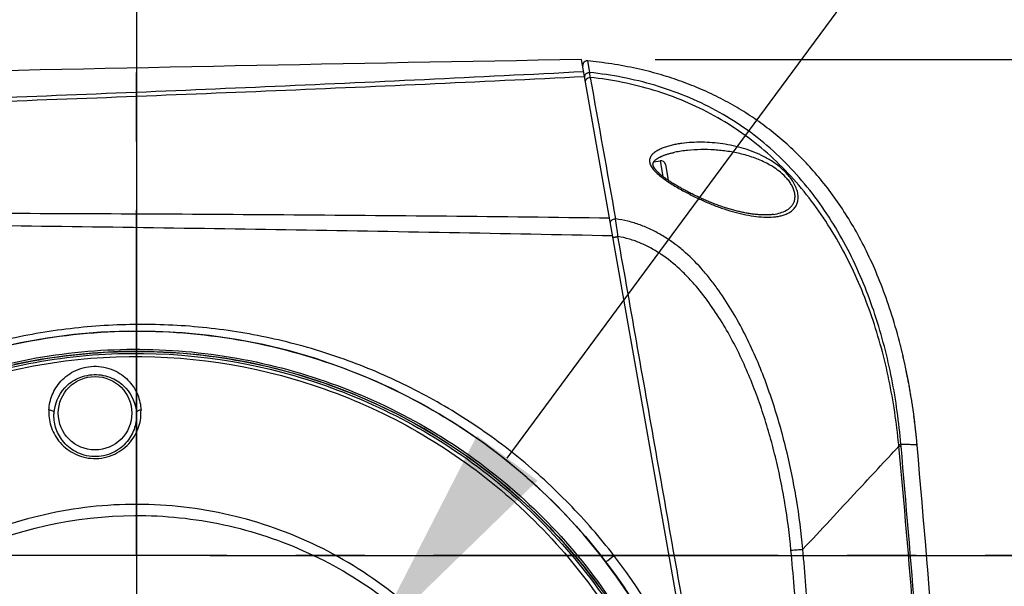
# Model space of a CAD drawing. Header units: millimetres. Extents: x 5828 to 6704, y 123 to 421.
# Tile 129 of 256: x 6408.82 to 6414.18, y 275.2 to 278.29. Entities that reach past the tile are written whole.
import ezdxf
from ezdxf import colors
from ezdxf.entities.mleader import LeaderData, LeaderLine
from ezdxf.math import Vec2, Vec3

# ---------------------------------------------------------------- set-up
doc = ezdxf.new("R2010")
doc.units = ezdxf.units.MM
doc.linetypes.add('CENTER', pattern=[0.6, 0.375, -0.075, 0.075, -0.075])
for name, color, linetype in [('中心线', 7, 'Continuous'), ('外形图', 7, 'Continuous'), ('多重引线', 7, 'Continuous'), ('尺寸标注', 7, 'Continuous')]:
    doc.layers.add(name, color=color, linetype=linetype)
doc.styles.add('微软雅黑', font='msyh.ttc', dxfattribs={"height": 1.5})
doc.dimstyles.new('尺寸标注_1_20比例', dxfattribs={"dimtxt": 1.5, "dimasz": 1.25, "dimexe": 0.5, "dimexo": 0.4, "dimgap": 0.5, "dimtad": 1, "dimdec": 1, "dimlfac": 20, "dimdsep": 46, "dimtxsty": '微软雅黑', "dimcen": 0.09, "dimadec": 0, "dimazin": 0, "dimtp": 0.01, "dimtm": 0.01, "dimtfac": 1, "dimtdec": 1, "dimtofl": 0, "dimtmove": 0, "dimatfit": 3, "dimfxl": 1, "dimtolj": 1, "dimarcsym": 0})

# ---------------------------------------------------------------- blocks, each defined once
blk = doc.blocks.new('*D1082')
at = {"layer": 'Defpoints', "color": 0}
for p in [(6409.4545, 284.8229), (6409.4545, 280.4069), (6378.7066, 275.3693)]:
    blk.add_point(p, dxfattribs=at)
at = {"layer": '尺寸标注', "color": 0, "lineweight": -2}
for p, q in [((6378.7066, 275.7693), (6378.7066, 285.3229)), ((6409.4545, 280.8069), (6409.4545, 285.3229)), ((6379.9566, 284.8229), (6408.2045, 284.8229))]:
    blk.add_line(p, q, dxfattribs=at)
at = {"layer": '尺寸标注', "color": 0}
for points in [[(6379.9566, 285.0312), (6379.9566, 284.6146), (6378.7066, 284.8229)], [(6408.2045, 284.6146), (6408.2045, 285.0312), (6409.4545, 284.8229)]]:
    blk.add_solid(points, dxfattribs=at)
at = {"layer": '尺寸标注', "color": 0, "insert": (6394.0805, 286.0945), "char_height": 1.5, "attachment_point": 5, "style": '微软雅黑'}
blk.add_mtext('\\A1;\\A1;{\\fAlibaba PuHuiTi 3.0 55 Regular|b0|i0|c134|p18;615}', dxfattribs=at)
blk = doc.blocks.new('*D1086')
at = {"layer": 'Defpoints', "color": 0}
for p in [(6374.8045, 277.1443), (6410.7045, 221.4555), (6410.7045, 217.572)]:
    blk.add_point(p, dxfattribs=at)
at = {"layer": '尺寸标注', "color": 0, "lineweight": -2}
for p, q in [((6374.8045, 276.7443), (6374.8045, 217.072)), ((6410.7045, 221.0555), (6410.7045, 217.072)), ((6376.0545, 217.572), (6409.4545, 217.572))]:
    blk.add_line(p, q, dxfattribs=at)
at = {"layer": '尺寸标注', "color": 0}
for points in [[(6376.0545, 217.7803), (6376.0545, 217.3636), (6374.8045, 217.572)], [(6409.4545, 217.3636), (6409.4545, 217.7803), (6410.7045, 217.572)]]:
    blk.add_solid(points, dxfattribs=at)
at = {"layer": '尺寸标注', "color": 0, "insert": (6392.7545, 218.8436), "char_height": 1.5, "attachment_point": 5, "style": '微软雅黑'}
blk.add_mtext('\\A1;\\A1;{\\fAlibaba PuHuiTi 3.0 55 Regular|b0|i0|c134|p18;718}', dxfattribs=at)
blk = doc.blocks.new('*D1091')
at = {"layer": 'Defpoints', "color": 0}
for p in [(6409.4545, 275.3693), (6409.4545, 273.3693), (6430.1419, 273.3693)]:
    blk.add_point(p, dxfattribs=at)
at = {"layer": '尺寸标注', "color": 0, "lineweight": -2}
for p, q in [((6430.1419, 276.6193), (6430.1419, 281.5473)), ((6409.8545, 275.3693), (6430.6419, 275.3693)), ((6409.8545, 273.3693), (6430.6419, 273.3693)), ((6430.1419, 272.1193), (6430.1419, 270.8693))]:
    blk.add_line(p, q, dxfattribs=at)
at = {"layer": '尺寸标注', "color": 0}
for points in [[(6429.9335, 276.6193), (6430.3502, 276.6193), (6430.1419, 275.3693)], [(6430.3502, 272.1193), (6429.9335, 272.1193), (6430.1419, 273.3693)]]:
    blk.add_solid(points, dxfattribs=at)
at = {"layer": '尺寸标注', "color": 0, "insert": (6428.8703, 279.8996), "char_height": 1.5, "attachment_point": 5, "rotation": 90, "style": '微软雅黑'}
blk.add_mtext('\\A1;\\A1;{\\fAlibaba PuHuiTi 3.0 55 Regular|b0|i0|c134|p18;40}', dxfattribs=at)
blk = doc.blocks.new('*D1092')
at = {"layer": 'Defpoints', "color": 0}
for p in [(6411.8764, 278.0693), (6435.1929, 278.0693), (6418.6045, 225.3693)]:
    blk.add_point(p, dxfattribs=at)
at = {"layer": '尺寸标注', "color": 0, "lineweight": -2}
for p, q in [((6412.2764, 278.0693), (6435.6929, 278.0693)), ((6435.1929, 226.6193), (6435.1929, 276.8193)), ((6419.0045, 225.3693), (6435.6929, 225.3693))]:
    blk.add_line(p, q, dxfattribs=at)
at = {"layer": '尺寸标注', "color": 0}
for points in [[(6435.4013, 276.8193), (6434.9846, 276.8193), (6435.1929, 278.0693)], [(6434.9846, 226.6193), (6435.4013, 226.6193), (6435.1929, 225.3693)]]:
    blk.add_solid(points, dxfattribs=at)
at = {"layer": '尺寸标注', "color": 0, "insert": (6433.9213, 251.7193), "char_height": 1.5, "attachment_point": 5, "rotation": 90, "style": '微软雅黑'}
blk.add_mtext('\\A1;\\A1;{\\fAlibaba PuHuiTi 3.0 55 Regular|b0|i0|c134|p18;1054}', dxfattribs=at)
blk = doc.blocks.new('*D1159')
at = {"layer": 'Defpoints', "color": 0}
for p in [(6409.4545, 280.4069), (6408.1795, 274.8693), (6409.4545, 268.6795)]:
    blk.add_point(p, dxfattribs=at)
at = {"layer": '尺寸标注', "color": 0, "lineweight": -2}
for p, q in [((6409.4545, 280.0069), (6409.4545, 268.1795)), ((6408.1795, 274.4693), (6408.1795, 268.1795)), ((6406.9295, 268.6795), (6400.3525, 268.6795)), ((6410.7045, 268.6795), (6411.9545, 268.6795))]:
    blk.add_line(p, q, dxfattribs=at)
at = {"layer": '尺寸标注', "color": 0}
for points in [[(6406.9295, 268.4712), (6406.9295, 268.8878), (6408.1795, 268.6795)], [(6410.7045, 268.8878), (6410.7045, 268.4712), (6409.4545, 268.6795)]]:
    blk.add_solid(points, dxfattribs=at)
at = {"layer": '尺寸标注', "color": 0, "insert": (6402.7069, 269.9552), "char_height": 1.5, "attachment_point": 5, "style": '微软雅黑'}
blk.add_mtext('\\A1;25.5', dxfattribs=at)
blk = doc.blocks.new('*D1160')
at = {"layer": 'Defpoints', "color": 0}
for p in [(6408.1795, 274.8693), (6409.8545, 273.3693), (6418.1306, 273.3693)]:
    blk.add_point(p, dxfattribs=at)
at = {"layer": '尺寸标注', "color": 0, "lineweight": -2}
for p, q in [((6418.1306, 276.1193), (6418.1306, 277.3693)), ((6408.5795, 274.8693), (6418.6306, 274.8693)), ((6410.2545, 273.3693), (6418.6306, 273.3693)), ((6418.1306, 272.1193), (6418.1306, 267.767))]:
    blk.add_line(p, q, dxfattribs=at)
at = {"layer": '尺寸标注', "color": 0}
for points in [[(6417.9223, 276.1193), (6418.339, 276.1193), (6418.1306, 274.8693)], [(6418.339, 272.1193), (6417.9223, 272.1193), (6418.1306, 273.3693)]]:
    blk.add_solid(points, dxfattribs=at)
at = {"layer": '尺寸标注', "color": 0, "insert": (6416.8555, 269.3182), "char_height": 1.5, "attachment_point": 5, "rotation": 90, "style": '微软雅黑'}
blk.add_mtext('\\A1;30', dxfattribs=at)
blk = doc.blocks.new('*D1161')
at = {"layer": 'Defpoints', "color": 0}
for p in [(6410.7295, 274.8943), (6409.8545, 273.3693), (6422.5685, 273.3693)]:
    blk.add_point(p, dxfattribs=at)
at = {"layer": '尺寸标注', "color": 0, "lineweight": -2}
for p, q in [((6422.5685, 276.1443), (6422.5685, 277.3943)), ((6411.1295, 274.8943), (6423.0685, 274.8943)), ((6410.2545, 273.3693), (6423.0685, 273.3693)), ((6422.5685, 272.1193), (6422.5685, 265.5694))]:
    blk.add_line(p, q, dxfattribs=at)
at = {"layer": '尺寸标注', "color": 0}
for points in [[(6422.3602, 276.1443), (6422.7769, 276.1443), (6422.5685, 274.8943)], [(6422.7769, 272.1193), (6422.3602, 272.1193), (6422.5685, 273.3693)]]:
    blk.add_solid(points, dxfattribs=at)
at = {"layer": '尺寸标注', "color": 0, "insert": (6421.2929, 267.9123), "char_height": 1.5, "attachment_point": 5, "rotation": 90, "style": '微软雅黑'}
blk.add_mtext('\\A1;30.5', dxfattribs=at)

msp = doc.modelspace()

# ---------------------------------------------------------------- linework, layer by layer
at = {"layer": '中心线', "linetype": 'CENTER', "ltscale": 5}
for p, q in [((6409.4545, 239.3737), (6409.4545, 280.4069)), ((6415.9466, 275.3693), (6373.1881, 275.3693))]:
    msp.add_line(p, q, dxfattribs=at)
at = {"layer": '外形图', "linetype": 'ByBlock'}
for p, q in [((6412.5555, 274.2176), (6411.8764, 278.0693)), ((6411.9211, 277.9986), (6411.9099, 278.0618)), ((6412.269, 277.5119), (6412.3036, 277.518)), ((6412.3036, 277.518), (6412.3185, 277.4332)), ((6412.3325, 277.4978), (6412.3476, 277.4121)), ((6413.617, 276.4915), (6413.611, 276.5159)), ((6413.6222, 276.4701), (6413.615, 276.4999)), ((6413.6272, 276.4486), (6413.62, 276.4792)), ((6413.6321, 276.427), (6413.6249, 276.4584)), ((6413.6369, 276.4053), (6413.6297, 276.4376)), ((6413.6415, 276.3834), (6413.6344, 276.4166)), ((6413.646, 276.3614), (6413.639, 276.3955)), ((6413.6504, 276.3392), (6413.6434, 276.3743)), ((6413.6547, 276.3168), (6413.6477, 276.353)), ((6413.656, 276.3097), (6413.6519, 276.3314)), ((6413.66, 276.2878), (6413.6547, 276.3168)), ((6413.6639, 276.2656), (6413.6589, 276.2942)), ((6413.6677, 276.243), (6413.6629, 276.2713)), ((6413.6714, 276.2202), (6413.6669, 276.2481)), ((6413.6751, 276.1969), (6413.6707, 276.2246)), ((6413.6786, 276.1733), (6413.6745, 276.2007)), ((6413.6819, 276.1495), (6413.6781, 276.1766)), ((6413.6852, 276.1255), (6413.6816, 276.1521)), ((6413.6848, 276.1287), (6413.6851, 276.1262)), ((6413.7022, 275.9706), (6413.7001, 275.9931)), ((6413.6029, 275.9647), (6413.6019, 275.9742)), ((6413.6149, 275.9655), (6413.6141, 275.9745)), ((6412.0528, 275.3693), (6412.3524, 275.3693))]:
    msp.add_line(p, q, dxfattribs=at)
for points in [[(6411.9099, 278.0618), (6411.9095, 278.0619), (6411.9089, 278.0619), (6411.9083, 278.0619), (6411.9077, 278.062), (6411.9071, 278.062), (6411.9065, 278.0619), (6411.9059, 278.0619), (6411.9053, 278.0619), (6411.9047, 278.0618), (6411.9041, 278.0617), (6411.9035, 278.0616), (6411.9029, 278.0615), (6411.9023, 278.0614), (6411.9017, 278.0613), (6411.9012, 278.0612), (6411.9006, 278.061), (6411.9, 278.0608), (6411.8994, 278.0606), (6411.8989, 278.0604), (6411.8983, 278.0602), (6411.8977, 278.06), (6411.8972, 278.0598), (6411.8966, 278.0595), (6411.8961, 278.0592), (6411.8956, 278.059), (6411.8951, 278.0587), (6411.8945, 278.0584), (6411.894, 278.058), (6411.8935, 278.0577), (6411.893, 278.0574), (6411.8925, 278.057), (6411.8921, 278.0567), (6411.8916, 278.0563), (6411.8911, 278.0559), (6411.8907, 278.0555), (6411.8902, 278.0551), (6411.8898, 278.0547), (6411.8894, 278.0542), (6411.889, 278.0538), (6411.8886, 278.0534), (6411.8882, 278.0529), (6411.8878, 278.0524), (6411.8874, 278.0519), (6411.8871, 278.0515), (6411.8867, 278.051), (6411.8864, 278.0505), (6411.8861, 278.05), (6411.8858, 278.0494), (6411.8855, 278.0489), (6411.8852, 278.0484), (6411.885, 278.0478), (6411.8847, 278.0473), (6411.8845, 278.0468), (6411.8842, 278.0462), (6411.884, 278.0456), (6411.8838, 278.0451), (6411.8836, 278.0445), (6411.8834, 278.0439), (6411.8833, 278.0433), (6411.8831, 278.0428), (6411.883, 278.0422), (6411.8829, 278.0416), (6411.8828, 278.041), (6411.8827, 278.0404), (6411.8826, 278.0398), (6411.8826, 278.0392), (6411.8825, 278.0386), (6411.8825, 278.038), (6411.8825, 278.0374), (6411.8825, 278.0368), (6411.8825, 278.0362), (6411.8825, 278.0356), (6411.8825, 278.035), (6411.8826, 278.0344), (6411.8827, 278.0338), (6411.8827, 278.0332), (6411.8828, 278.0326)], [(6413.1276, 277.4745), (6413.1176, 277.4855), (6413.1077, 277.4964), (6413.0976, 277.5071), (6413.0875, 277.5178), (6413.0774, 277.5283), (6413.0672, 277.5387), (6413.0569, 277.549), (6413.0466, 277.5592), (6413.0362, 277.5693), (6413.0258, 277.5792), (6413.0153, 277.589), (6413.0048, 277.5988), (6412.9942, 277.6084), (6412.9835, 277.6179), (6412.9728, 277.6273), (6412.9621, 277.6366), (6412.9513, 277.6457), (6412.9404, 277.6548), (6412.9295, 277.6638), (6412.9185, 277.6726), (6412.9075, 277.6813), (6412.8964, 277.69), (6412.8853, 277.6985), (6412.8741, 277.707), (6412.8629, 277.7153), (6412.8516, 277.7235), (6412.8402, 277.7317), (6412.8288, 277.7397), (6412.8173, 277.7477), (6412.8057, 277.7556), (6412.794, 277.7633), (6412.7823, 277.771), (6412.7705, 277.7786), (6412.7586, 277.7861), (6412.7466, 277.7936), (6412.7346, 277.8009), (6412.7224, 277.8082), (6412.7102, 277.8153), (6412.6979, 277.8225), (6412.6854, 277.8295), (6412.6729, 277.8364), (6412.6603, 277.8433), (6412.6475, 277.85), (6412.6347, 277.8567), (6412.6219, 277.8633), (6412.6089, 277.8698), (6412.5958, 277.8762), (6412.5827, 277.8825), (6412.5696, 277.8887), (6412.5563, 277.8947), (6412.5431, 277.9007), (6412.5297, 277.9066), (6412.5164, 277.9123), (6412.503, 277.9179), (6412.4896, 277.9235), (6412.4761, 277.9289), (6412.4626, 277.9341), (6412.4491, 277.9393), (6412.4356, 277.9444), (6412.422, 277.9494), (6412.4084, 277.9542), (6412.3947, 277.959), (6412.381, 277.9636), (6412.3672, 277.9682), (6412.3533, 277.9727), (6412.3393, 277.977), (6412.3252, 277.9813), (6412.3111, 277.9855), (6412.2968, 277.9897), (6412.2823, 277.9937), (6412.2677, 277.9977), (6412.2529, 278.0016), (6412.238, 278.0054), (6412.2228, 278.0092), (6412.2074, 278.0129), (6412.1918, 278.0165), (6412.1759, 278.02), (6412.1597, 278.0235), (6412.1433, 278.0269), (6412.1266, 278.0302), (6412.1097, 278.0334), (6412.0926, 278.0366), (6412.0754, 278.0396), (6412.058, 278.0425), (6412.0407, 278.0452), (6412.0234, 278.0479), (6412.0062, 278.0503), (6411.9893, 278.0526), (6411.9726, 278.0548), (6411.9563, 278.0568), (6411.9403, 278.0586), (6411.9248, 278.0603), (6411.91, 278.0618)], [(6412.4027, 277.3777), (6412.398, 277.3804), (6412.3934, 277.3832), (6412.3888, 277.3859), (6412.3843, 277.3886), (6412.3799, 277.3913), (6412.3757, 277.394), (6412.3715, 277.3966), (6412.3674, 277.3991), (6412.3634, 277.4017), (6412.3596, 277.4042), (6412.3558, 277.4067), (6412.3521, 277.4091), (6412.3486, 277.4115), (6412.3451, 277.4138), (6412.3418, 277.4162), (6412.3386, 277.4184), (6412.3354, 277.4207), (6412.3324, 277.4228), (6412.3294, 277.425), (6412.3266, 277.4271), (6412.3238, 277.4292), (6412.3212, 277.4312), (6412.3186, 277.4332), (6412.3162, 277.4351), (6412.3138, 277.437), (6412.3115, 277.4389), (6412.3093, 277.4407), (6412.3072, 277.4424), (6412.3051, 277.4442), (6412.3032, 277.4459), (6412.3013, 277.4475), (6412.2995, 277.4491), (6412.2978, 277.4507), (6412.2961, 277.4523), (6412.2945, 277.4538), (6412.293, 277.4552), (6412.2915, 277.4567), (6412.2901, 277.4581), (6412.2887, 277.4595), (6412.2875, 277.4608), (6412.2862, 277.4621), (6412.285, 277.4634), (6412.2839, 277.4646), (6412.2828, 277.4658), (6412.2818, 277.467), (6412.2808, 277.4682), (6412.2799, 277.4693), (6412.279, 277.4704), (6412.2781, 277.4715), (6412.2773, 277.4726), (6412.2765, 277.4736), (6412.2758, 277.4746), (6412.2751, 277.4756), (6412.2744, 277.4765), (6412.2738, 277.4775), (6412.2732, 277.4784), (6412.2726, 277.4793), (6412.272, 277.4801), (6412.2715, 277.481), (6412.271, 277.4819), (6412.2705, 277.4827), (6412.2701, 277.4835), (6412.2697, 277.4843), (6412.2693, 277.485), (6412.2689, 277.4858), (6412.2686, 277.4865), (6412.2682, 277.4872), (6412.2679, 277.4879), (6412.2676, 277.4886), (6412.2673, 277.4893), (6412.2671, 277.49), (6412.2669, 277.4907), (6412.2666, 277.4913), (6412.2664, 277.492), (6412.2662, 277.4926), (6412.266, 277.4932), (6412.2659, 277.4939), (6412.2657, 277.4945), (6412.2656, 277.4951), (6412.2655, 277.4957), (6412.2654, 277.4963), (6412.2653, 277.4969), (6412.2652, 277.4976), (6412.2652, 277.4982), (6412.2651, 277.4989), (6412.2651, 277.4995), (6412.2651, 277.5002), (6412.2651, 277.5009), (6412.2652, 277.5016), (6412.2653, 277.5023), (6412.2654, 277.503), (6412.2655, 277.5038), (6412.2657, 277.5046), (6412.2659, 277.5054), (6412.2662, 277.5062), (6412.2664, 277.5069), (6412.2667, 277.5076), (6412.267, 277.5083), (6412.2673, 277.509), (6412.2677, 277.5097), (6412.2681, 277.5104), (6412.2685, 277.5111), (6412.2689, 277.5118), (6412.2694, 277.5125), (6412.2698, 277.5132), (6412.2704, 277.5139), (6412.2709, 277.5146), (6412.2715, 277.5154), (6412.2721, 277.5161), (6412.2727, 277.5169), (6412.2734, 277.5177), (6412.2742, 277.5185), (6412.2749, 277.5193), (6412.2758, 277.5201), (6412.2766, 277.5209), (6412.2775, 277.5217), (6412.2785, 277.5226), (6412.2795, 277.5235), (6412.2806, 277.5244), (6412.2818, 277.5253), (6412.283, 277.5262), (6412.2842, 277.5272), (6412.2856, 277.5281), (6412.287, 277.5291), (6412.2885, 277.5301), (6412.29, 277.5311), (6412.2916, 277.5321), (6412.2933, 277.5332), (6412.2951, 277.5342), (6412.297, 277.5353), (6412.299, 277.5364), (6412.3011, 277.5375), (6412.3033, 277.5386), (6412.3056, 277.5398), (6412.308, 277.5409), (6412.3105, 277.5421), (6412.3131, 277.5432), (6412.3159, 277.5444), (6412.3188, 277.5456), (6412.3218, 277.5468), (6412.3249, 277.548), (6412.3282, 277.5492), (6412.3316, 277.5505), (6412.3351, 277.5517), (6412.3388, 277.5529), (6412.3427, 277.5541), (6412.3467, 277.5553), (6412.3508, 277.5565), (6412.3551, 277.5578), (6412.3596, 277.5589), (6412.3643, 277.5601), (6412.3691, 277.5613), (6412.374, 277.5624), (6412.3792, 277.5636), (6412.3839, 277.5646)], [(6413.6117, 276.5128), (6413.6063, 276.534), (6413.6008, 276.555), (6413.5951, 276.5759), (6413.5893, 276.5966), (6413.5835, 276.6171), (6413.5775, 276.6374), (6413.5714, 276.6574), (6413.5653, 276.6772), (6413.559, 276.6967), (6413.5527, 276.716), (6413.5463, 276.735), (6413.5399, 276.7538), (6413.5333, 276.7723), (6413.5267, 276.7906), (6413.52, 276.8087), (6413.5133, 276.8266), (6413.5065, 276.8442), (6413.4996, 276.8617), (6413.4926, 276.8789), (6413.4856, 276.896), (6413.4785, 276.9128), (6413.4713, 276.9295), (6413.4641, 276.946), (6413.4567, 276.9623), (6413.4493, 276.9784), (6413.4419, 276.9944), (6413.4343, 277.0102), (6413.4267, 277.0259), (6413.4191, 277.0413), (6413.4113, 277.0567), (6413.4035, 277.0718), (6413.3956, 277.0869), (6413.3876, 277.1017), (6413.3796, 277.1165), (6413.3715, 277.1311), (6413.3633, 277.1455), (6413.3551, 277.1598), (6413.3468, 277.1739), (6413.3384, 277.188), (6413.33, 277.2018), (6413.3214, 277.2156), (6413.3129, 277.2292), (6413.3042, 277.2427), (6413.2955, 277.256), (6413.2867, 277.2692), (6413.2779, 277.2823), (6413.269, 277.2952), (6413.26, 277.308), (6413.2509, 277.3207), (6413.2418, 277.3333), (6413.2326, 277.3457), (6413.2234, 277.3581), (6413.2141, 277.3702), (6413.2047, 277.3823), (6413.1953, 277.3943), (6413.1858, 277.4061), (6413.1763, 277.4178), (6413.1666, 277.4294), (6413.157, 277.4408), (6413.1472, 277.4522), (6413.1374, 277.4634), (6413.1276, 277.4745)], [(6412.9212, 277.2267), (6412.9183, 277.2263), (6412.9149, 277.2258), (6412.9115, 277.2254), (6412.908, 277.225), (6412.9044, 277.2247), (6412.9007, 277.2244), (6412.897, 277.2241), (6412.8931, 277.2239), (6412.8892, 277.2237), (6412.8852, 277.2236), (6412.8811, 277.2235), (6412.877, 277.2234), (6412.8727, 277.2234), (6412.8684, 277.2235), (6412.864, 277.2236), (6412.8596, 277.2237), (6412.855, 277.2239), (6412.8504, 277.2241), (6412.8456, 277.2244), (6412.8408, 277.2247), (6412.8359, 277.2251), (6412.8309, 277.2255), (6412.8259, 277.226), (6412.8208, 277.2265), (6412.8156, 277.2271), (6412.8103, 277.2278), (6412.805, 277.2285), (6412.7996, 277.2292), (6412.7941, 277.23), (6412.7885, 277.2309), (6412.7829, 277.2318), (6412.7772, 277.2328), (6412.7714, 277.2339), (6412.7656, 277.235), (6412.7597, 277.2361), (6412.7538, 277.2374), (6412.7478, 277.2386), (6412.7418, 277.24), (6412.7357, 277.2414), (6412.7296, 277.2428), (6412.7234, 277.2443), (6412.7172, 277.2459), (6412.7109, 277.2475), (6412.7046, 277.2492), (6412.6983, 277.2509), (6412.6919, 277.2527), (6412.6855, 277.2546), (6412.6791, 277.2565), (6412.6727, 277.2584), (6412.6663, 277.2604), (6412.6599, 277.2624), (6412.6534, 277.2645), (6412.6469, 277.2667), (6412.6404, 277.2689), (6412.6339, 277.2711), (6412.6274, 277.2734), (6412.6209, 277.2757), (6412.6145, 277.2781), (6412.608, 277.2805), (6412.6015, 277.2829), (6412.5951, 277.2854), (6412.5886, 277.2879), (6412.5822, 277.2904), (6412.5758, 277.293), (6412.5694, 277.2956), (6412.563, 277.2982), (6412.5567, 277.3009), (6412.5504, 277.3036), (6412.5441, 277.3063), (6412.5378, 277.3091), (6412.5316, 277.3118), (6412.5254, 277.3146), (6412.5193, 277.3174), (6412.5132, 277.3203), (6412.5071, 277.3231), (6412.5011, 277.3259), (6412.4951, 277.3288), (6412.4891, 277.3317), (6412.4833, 277.3346), (6412.4774, 277.3375), (6412.4717, 277.3404), (6412.466, 277.3433), (6412.4603, 277.3462), (6412.4547, 277.3491), (6412.4492, 277.352), (6412.4437, 277.3549), (6412.4383, 277.3578), (6412.433, 277.3607), (6412.4277, 277.3635), (6412.4226, 277.3664), (6412.4175, 277.3692), (6412.4125, 277.3721), (6412.4076, 277.3749), (6412.4027, 277.3777)], [(6412.1518, 275.1302), (6412.0688, 275.2526), (6411.9805, 275.3707), (6411.8872, 275.4841), (6411.7893, 275.5926), (6411.6865, 275.6963), (6411.579, 275.7952), (6411.4669, 275.8892), (6411.3502, 275.9782), (6411.2293, 276.0618), (6411.1043, 276.14), (6410.9756, 276.2125), (6410.8436, 276.2791), (6410.7084, 276.3396), (6410.5706, 276.3938), (6410.4304, 276.4417), (6410.2881, 276.4831), (6410.1442, 276.5178), (6409.9988, 276.546), (6409.8524, 276.5674), (6409.7051, 276.582), (6409.5574, 276.5899), (6409.4096, 276.5909), (6409.262, 276.5852), (6409.1149, 276.5726), (6408.9686, 276.5533), (6408.8233, 276.5273), (6408.6793, 276.4946)], [(6411.9719, 275.2008), (6411.8848, 275.3151), (6411.7927, 275.4248), (6411.6957, 275.5301), (6411.5937, 275.6311), (6411.4869, 275.7274), (6411.3756, 275.8187), (6411.2601, 275.9049), (6411.1407, 275.9857), (6411.0176, 276.0609), (6410.8911, 276.1303), (6410.7614, 276.1939), (6410.6289, 276.2514), (6410.4939, 276.3027), (6410.3566, 276.3477), (6410.2174, 276.3863), (6410.0767, 276.4184), (6409.9346, 276.4439), (6409.7916, 276.4628), (6409.648, 276.4751), (6409.5039, 276.4807), (6409.3599, 276.4796), (6409.2161, 276.4718), (6409.0728, 276.4574), (6408.9304, 276.4363), (6408.7891, 276.4087)], [(6413.7001, 275.9931), (6413.6985, 276.0106), (6413.6962, 276.0323), (6413.6938, 276.0548), (6413.6911, 276.078), (6413.6882, 276.1016), (6413.6852, 276.1255)]]:
    msp.add_lwpolyline(points, dxfattribs=at)
msp.add_circle((6409.2295, 276.1443), 0.2, dxfattribs=at)
for centre, radius, start, end in [((6426.4478, -558.3464), 836.5426, 90.9980647, 91.2563555), ((6538.4173, 300.2207), 128.4352, 189.975779, 190.324647), ((6412.3079, 277.4934), 0.025, 10, 100), ((6407.9987, 276.6043), 4.1067, 7.0211, 8.3663), ((6410.0813, 275.6511), 3.635, 5.3994, 7.511), ((6410.0967, 275.6526), 3.6195, 5.0404, 5.3989), ((6296.9918, 265.6769), 117.1634, 2.596984, 5.04035), ((6407.6195, 281.1221), 7.2627, 307.16879, 307.61898), ((6409.4533, 273.3668), 3.2814, 22.5576, 37.6082)]:
    msp.add_arc(centre, radius, start, end, dxfattribs=at)
for points, knots in [([(6411.893, 277.9752), (6411.6039, 277.9611), (6411.0258, 277.9338), (6410.159, 277.8961), (6409.2929, 277.8614), (6408.4276, 277.8291), (6407.5633, 277.7988), (6406.7001, 277.7697), (6405.8381, 277.7413), (6405.2639, 277.7226), (6404.977, 277.7133)], [0, 0, 0, 0, 0.125462, 0.250829, 0.376079, 0.501194, 0.62616, 0.750962, 0.875584, 1, 1, 1, 1]), ([(6411.8881, 278.0025), (6411.5994, 277.9877), (6411.022, 277.9591), (6410.1561, 277.9197), (6409.2908, 277.8833), (6408.4263, 277.8494), (6407.5626, 277.8172), (6406.7, 277.7861), (6405.8384, 277.7554), (6405.2644, 277.7348), (6404.9776, 277.7245)], [0, 0, 0, 0, 0.125422, 0.250754, 0.375978, 0.501077, 0.626041, 0.750858, 0.875517, 1, 1, 1, 1]), ([(6411.894, 277.9694), (6411.8936, 277.9713), (6411.8934, 277.9752), (6411.8944, 277.9809), (6411.8967, 277.9862), (6411.9001, 277.9909), (6411.9045, 277.9946), (6411.9097, 277.9973), (6411.9153, 277.9987), (6411.9192, 277.9988), (6411.9211, 277.9986)], [0, 0, 0, 0, 0.124839, 0.249708, 0.374629, 0.499615, 0.624664, 0.749762, 0.874884, 1, 1, 1, 1]), ([(6411.898, 277.9468), (6411.8977, 277.9483), (6411.8976, 277.9514), (6411.8987, 277.9559), (6411.9009, 277.9602), (6411.9053, 277.9654), (6411.9131, 277.9702), (6411.9203, 277.9716), (6411.9239, 277.9716)], [0, 0, 0, 0, 0.11131, 0.225221, 0.34369, 0.467644, 0.729136, 1, 1, 1, 1]), ([(6411.9239, 277.9716), (6411.9235, 277.9752), (6411.9228, 277.9814), (6411.922, 277.9886), (6411.9215, 277.9932), (6411.9213, 277.9956), (6411.9211, 277.9973), (6411.9211, 277.9982), (6411.9211, 277.9986)], [0, 0, 0, 0, 0.392656, 0.694323, 0.80889, 0.898353, 0.96218, 1, 1, 1, 1]), ([(6413.6141, 275.9745), (6413.6036, 276.0944), (6413.571, 276.3334), (6413.4957, 276.6256), (6413.4122, 276.8515), (6413.3373, 277.016), (6413.2495, 277.1739), (6413.1482, 277.3235), (6413.033, 277.4626), (6412.9041, 277.589), (6412.7621, 277.7005), (6412.6085, 277.7953), (6412.4454, 277.8725), (6412.2751, 277.9321), (6412.0998, 277.9747), (6411.9808, 277.9924), (6411.9211, 277.9986)], [0, 0, 0, 0, 0.125143, 0.250256, 0.312834, 0.375402, 0.437955, 0.500484, 0.562983, 0.625445, 0.687877, 0.750292, 0.812703, 0.875115, 0.937538, 1, 1, 1, 1]), ([(6413.6019, 275.9742), (6413.5962, 276.0332), (6413.5817, 276.1511), (6413.5403, 276.3848), (6413.4783, 276.6146), (6413.3939, 276.8365), (6413.3187, 276.998), (6413.231, 277.1531), (6413.1304, 277.3), (6413.0164, 277.4369), (6412.8894, 277.5616), (6412.7499, 277.672), (6412.5993, 277.7665), (6412.4393, 277.8439), (6412.2722, 277.9041), (6412.0999, 277.9475), (6411.9828, 277.9654), (6411.9239, 277.9716)], [0, 0, 0, 0, 0.062596, 0.12519, 0.250316, 0.312907, 0.375493, 0.43807, 0.500629, 0.563158, 0.625642, 0.688077, 0.75047, 0.812838, 0.875197, 0.937571, 1, 1, 1, 1]), ([(6412.9721, 277.4698), (6412.9567, 277.484), (6412.9237, 277.5098), (6412.8704, 277.5413), (6412.815, 277.5665), (6412.7586, 277.586), (6412.7016, 277.6007), (6412.6447, 277.611), (6412.588, 277.6173), (6412.5318, 277.6198), (6412.4764, 277.6186), (6412.4311, 277.6143), (6412.3957, 277.6088), (6412.3699, 277.6035), (6412.3449, 277.5969), (6412.3209, 277.5889), (6412.2983, 277.5792), (6412.2779, 277.5675), (6412.2632, 277.5554), (6412.2542, 277.544), (6412.2492, 277.5346), (6412.2463, 277.5244), (6412.246, 277.5134), (6412.2484, 277.5022), (6412.2531, 277.491), (6412.2599, 277.4799), (6412.2713, 277.4653), (6412.2814, 277.4553), (6412.2885, 277.4488)], [0, 0, 0, 0, 0.071387, 0.141662, 0.210615, 0.278335, 0.344964, 0.410621, 0.475374, 0.539226, 0.602106, 0.663843, 0.694193, 0.724112, 0.753507, 0.782244, 0.810135, 0.836916, 0.862286, 0.874441, 0.886328, 0.898179, 0.910355, 0.923232, 0.937025, 0.95174, 0.967251, 1, 1, 1, 1]), ([(6412.959, 277.4555), (6412.9487, 277.4641), (6412.9271, 277.48), (6412.8816, 277.5071), (6412.8219, 277.5337), (6412.748, 277.556), (6412.6737, 277.5705), (6412.5995, 277.5783), (6412.5262, 277.5801), (6412.4658, 277.5767), (6412.4186, 277.5709), (6412.3954, 277.5669), (6412.3839, 277.5646)], [0, 0, 0, 0, 0.066945, 0.13333, 0.263838, 0.391657, 0.517242, 0.640924, 0.762799, 0.882685, 0.941731, 1, 1, 1, 1]), ([(6412.2885, 277.4488), (6412.2966, 277.4415), (6412.3138, 277.4275), (6412.3411, 277.408), (6412.3697, 277.3895), (6412.3892, 277.3778), (6412.399, 277.372)], [0, 0, 0, 0, 0.243337, 0.49288, 0.745682, 1, 1, 1, 1]), ([(6412.399, 277.372), (6412.4184, 277.3607), (6412.4576, 277.3393), (6412.5173, 277.3099), (6412.5773, 277.2836), (6412.6373, 277.2607), (6412.6967, 277.2416), (6412.7552, 277.2266), (6412.8123, 277.2161), (6412.8674, 277.2106), (6412.9116, 277.211), (6412.945, 277.2151), (6412.9683, 277.2202), (6412.99, 277.2276), (6413.0098, 277.2377), (6413.0271, 277.2508), (6413.0412, 277.2674), (6413.0493, 277.284), (6413.0532, 277.2988), (6413.0555, 277.3152), (6413.0546, 277.3327), (6413.051, 277.3506), (6413.0452, 277.3696), (6413.0344, 277.3934), (6413.0111, 277.4301), (6412.9885, 277.4548), (6412.9721, 277.4698)], [0, 0, 0, 0, 0.073155, 0.145718, 0.217138, 0.287009, 0.354998, 0.420789, 0.484028, 0.544286, 0.601055, 0.627992, 0.653893, 0.67877, 0.702724, 0.72603, 0.749221, 0.773142, 0.785721, 0.798866, 0.827139, 0.842387, 0.858324, 0.891952, 0.927278, 1, 1, 1, 1]), ([(6412.9212, 277.2267), (6412.9337, 277.2285), (6412.9578, 277.2336), (6412.986, 277.2451), (6413.0054, 277.2579), (6413.0179, 277.2695), (6413.0279, 277.2833), (6413.035, 277.2995), (6413.0383, 277.3178), (6413.0375, 277.3378), (6413.0324, 277.3588), (6413.0234, 277.38), (6413.0109, 277.4006), (6412.9904, 277.4271), (6412.9721, 277.4447), (6412.959, 277.4555)], [0, 0, 0, 0, 0.116821, 0.226679, 0.279434, 0.331295, 0.383202, 0.436551, 0.493023, 0.554086, 0.620379, 0.691476, 0.766211, 0.843251, 1, 1, 1, 1]), ([(6412.0286, 277.2057), (6411.7331, 277.2096), (6411.1425, 277.2164), (6410.2571, 277.2238), (6409.3729, 277.2289), (6408.4902, 277.2319), (6407.609, 277.2327), (6406.4378, 277.2314), (6405.5604, 277.2284), (6404.9761, 277.2256)], [0, 0, 0, 0, 0.125708, 0.251262, 0.376637, 0.501811, 0.626761, 0.751461, 1, 1, 1, 1]), ([(6412.0457, 277.1091), (6411.7493, 277.1153), (6411.1568, 277.127), (6410.2688, 277.1422), (6409.3821, 277.1556), (6408.497, 277.1674), (6407.6136, 277.1775), (6406.44, 277.1892), (6405.5608, 277.1961), (6404.9755, 277.2)], [0, 0, 0, 0, 0.125785, 0.251406, 0.376833, 0.502035, 0.626982, 0.751645, 1, 1, 1, 1]), ([(6412.0331, 277.1806), (6412.0329, 277.1818), (6412.0329, 277.1846), (6412.0343, 277.1885), (6412.0369, 277.1923), (6412.042, 277.1969), (6412.0504, 277.2008), (6412.0579, 277.2019), (6412.0617, 277.2019)], [0, 0, 0, 0, 0.097277, 0.200516, 0.313645, 0.437869, 0.712403, 1, 1, 1, 1]), ([(6413.0809, 275.4038), (6413.0725, 275.4951), (6413.0547, 275.6316), (6413.0211, 275.8119), (6412.9911, 275.9462), (6412.956, 276.0793), (6412.9156, 276.2108), (6412.8695, 276.3405), (6412.8171, 276.4677), (6412.7578, 276.5919), (6412.6908, 276.7121), (6412.6276, 276.8079), (6412.5721, 276.8809), (6412.5129, 276.9509), (6412.4476, 277.0156), (6412.3757, 277.0725), (6412.3185, 277.1106), (6412.2581, 277.1434), (6412.1949, 277.1702), (6412.1293, 277.1903), (6412.0843, 277.1989), (6412.0617, 277.2019)], [0, 0, 0, 0, 0.125056, 0.187597, 0.250139, 0.312682, 0.375224, 0.437767, 0.500308, 0.562849, 0.625386, 0.687916, 0.719185, 0.75045, 0.812922, 0.844156, 0.875373, 0.906567, 0.937737, 0.968881, 1, 1, 1, 1]), ([(6412.0472, 277.1004), (6412.0473, 277.1006), (6412.0476, 277.1007), (6412.048, 277.1008), (6412.0484, 277.101), (6412.0489, 277.1011), (6412.0497, 277.1013), (6412.0505, 277.1016), (6412.0514, 277.1018), (6412.0525, 277.102), (6412.0539, 277.1024), (6412.0556, 277.1027), (6412.0579, 277.1032), (6412.0608, 277.1038), (6412.0643, 277.1044), (6412.0677, 277.1051), (6412.0712, 277.1057), (6412.0735, 277.1061), (6412.0746, 277.1063)], [0, 0, 0, 0, 0.015318, 0.03094, 0.046569, 0.062199, 0.093459, 0.124719, 0.155979, 0.187239, 0.249759, 0.312279, 0.374799, 0.499839, 0.624879, 0.749919, 0.87496, 1, 1, 1, 1]), ([(6412.9332, 272.2572), (6412.9153, 272.3582), (6412.8792, 272.5602), (6412.8253, 272.8633), (6412.7714, 273.1663), (6412.6997, 273.5705), (6412.6102, 274.0757), (6412.4672, 274.884), (6412.2886, 275.8942), (6412.1459, 276.7023), (6412.0746, 277.1063)], [0, 0, 0, 0, 0.0625, 0.125006, 0.187515, 0.250027, 0.375053, 0.500077, 0.750088, 1, 1, 1, 1]), ([(6413.0158, 275.3987), (6413.0081, 275.4843), (6412.9915, 275.6124), (6412.96, 275.7815), (6412.9317, 275.9073), (6412.8986, 276.0321), (6412.8606, 276.1554), (6412.8172, 276.2769), (6412.7681, 276.3962), (6412.7126, 276.5127), (6412.6502, 276.6257), (6412.5801, 276.734), (6412.5146, 276.8193), (6412.4571, 276.8833), (6412.3961, 276.9437), (6412.3291, 276.9979), (6412.2559, 277.0429), (6412.198, 277.0711), (6412.1375, 277.093), (6412.0957, 277.1028), (6412.0746, 277.1063)], [0, 0, 0, 0, 0.125067, 0.187616, 0.250167, 0.312719, 0.375271, 0.437822, 0.50037, 0.562914, 0.625451, 0.687976, 0.75048, 0.781731, 0.812973, 0.875373, 0.906569, 0.937741, 0.968886, 1, 1, 1, 1]), ([(6412.0528, 275.3693), (6411.9768, 275.4678), (6411.8134, 275.6562), (6411.5378, 275.9087), (6411.235, 276.1276), (6410.9091, 276.3097), (6410.5646, 276.4527), (6410.2062, 276.5551), (6409.8385, 276.6157), (6409.4661, 276.6344), (6409.0937, 276.6113), (6408.7258, 276.5469), (6408.3669, 276.4423), (6408.0215, 276.2988), (6407.694, 276.1181), (6407.3886, 275.9021), (6407.1095, 275.6532), (6406.9435, 275.4669), (6406.8664, 275.3693)], [0, 0, 0, 0, 0.062572, 0.125123, 0.187636, 0.250094, 0.312493, 0.374846, 0.437187, 0.499558, 0.561992, 0.6245, 0.687064, 0.749654, 0.812244, 0.874832, 0.937421, 1, 1, 1, 1]), ([(6406.2491, 273.195), (6406.2258, 273.5924), (6406.3092, 274.2033), (6406.6292, 274.9379), (6407.0817, 275.6004), (6407.8664, 276.2537), (6409.0268, 276.6384), (6410.2471, 276.5717), (6411.1764, 276.1477), (6411.7849, 275.625), (6412.1597, 275.152), (6412.4412, 274.6186), (6412.5582, 274.2332), (6412.5979, 274.0373)], [0, 0, 0, 0, 0.124788, 0.187458, 0.250129, 0.374938, 0.499731, 0.624526, 0.749323, 0.811992, 0.874662, 0.937335, 1, 1, 1, 1]), ([(6407.6046, 264.5744), (6407.5828, 264.9506), (6407.5249, 265.7024), (6407.4017, 266.8264), (6407.2511, 267.9469), (6407.0759, 269.0635), (6406.8828, 270.1766), (6406.7111, 271.1021), (6406.5881, 271.7492), (6406.517, 272.1187), (6406.4639, 272.3959), (6406.4099, 272.6729), (6406.361, 272.9507), (6406.332, 273.2316), (6406.3323, 273.5143), (6406.36, 273.7958), (6406.4286, 274.1661), (6406.5738, 274.6161), (6406.8457, 275.1145), (6407.2044, 275.556), (6407.6363, 275.9273), (6408.1279, 276.2151), (6408.6635, 276.4087), (6409.41, 276.5325), (6410.3659, 276.4284), (6411.2221, 275.9938), (6411.7775, 275.4846), (6412.1165, 275.0322), (6412.371, 274.5285), (6412.4787, 274.1671), (6412.5142, 273.9833)], [0, 0, 0, 0, 0.062594, 0.125191, 0.187776, 0.250346, 0.312895, 0.375414, 0.406669, 0.422294, 0.437916, 0.453541, 0.46916, 0.484757, 0.500373, 0.516026, 0.531671, 0.562858, 0.594091, 0.625439, 0.656822, 0.688184, 0.719529, 0.750865, 0.81326, 0.875568, 0.906716, 0.937796, 0.968921, 1, 1, 1, 1]), ([(6406.3436, 273.2846), (6406.3341, 273.6641), (6406.4556, 274.434), (6407.0403, 275.4404), (6407.9478, 276.1713), (6409.0578, 276.5275), (6410.2218, 276.4584), (6411.2832, 275.9756), (6412.0984, 275.1442), (6412.4068, 274.4277), (6412.4898, 274.0572)], [0, 0, 0, 0, 0.124933, 0.249878, 0.37486, 0.499893, 0.624978, 0.750045, 0.875042, 1, 1, 1, 1]), ([(6407.6216, 264.729), (6407.5745, 265.4702), (6407.4643, 266.5799), (6407.2602, 268.0514), (6407.0849, 269.1519), (6406.8923, 270.2495), (6406.7218, 271.1623), (6406.5991, 271.8006), (6406.5287, 272.1653), (6406.4761, 272.4389), (6406.4215, 272.712), (6406.3563, 273.0776), (6406.3417, 273.5442), (6406.4226, 274.0975), (6406.6016, 274.6276), (6406.8726, 275.1172), (6407.3434, 275.693), (6408.1148, 276.2407), (6409.2098, 276.5287), (6410.3363, 276.4121), (6411.3507, 275.9082), (6412.1221, 275.0805), (6412.4108, 274.3796), (6412.4873, 274.0181)], [0, 0, 0, 0, 0.125258, 0.187895, 0.250533, 0.31317, 0.375808, 0.407127, 0.422786, 0.438446, 0.454105, 0.469763, 0.501041, 0.53232, 0.5636, 0.594879, 0.626159, 0.688468, 0.750774, 0.813081, 0.87539, 0.937694, 1, 1, 1, 1]), ([(6407.6383, 264.73), (6407.5905, 265.4667), (6407.4819, 266.5696), (6407.2806, 268.0326), (6407.1076, 269.1268), (6406.9171, 270.2182), (6406.7477, 271.1259), (6406.6263, 271.7608), (6406.5561, 272.1234), (6406.5039, 272.3954), (6406.4504, 272.6675), (6406.3992, 272.9409), (6406.3727, 273.2187), (6406.3729, 273.5904), (6406.434, 274.0532), (6406.6068, 274.5857), (6406.8719, 275.079), (6407.3368, 275.6608), (6408.1045, 276.2168), (6409.2003, 276.5115), (6410.3292, 276.3958), (6411.3436, 275.8881), (6412.1108, 275.0552), (6412.3949, 274.352), (6412.4688, 273.99)], [0, 0, 0, 0, 0.124758, 0.187153, 0.249557, 0.311961, 0.374378, 0.40559, 0.421207, 0.436792, 0.452395, 0.468074, 0.483765, 0.499476, 0.530831, 0.562197, 0.593569, 0.624945, 0.687487, 0.750031, 0.81257, 0.875079, 0.937551, 1, 1, 1, 1]), ([(6408.9785, 276.1619), (6408.98, 276.1898), (6408.9926, 276.247), (6409.0421, 276.325), (6409.1258, 276.3862), (6409.2354, 276.4083), (6409.3411, 276.3813), (6409.4187, 276.3215), (6409.4659, 276.2459), (6409.4783, 276.1896), (6409.4798, 276.1618)], [0, 0, 0, 0, 0.110583, 0.226784, 0.358618, 0.510282, 0.653819, 0.776884, 0.889468, 1, 1, 1, 1]), ([(6409.0065, 276.1443), (6409.0094, 276.1942), (6409.0438, 276.2748), (6409.1384, 276.3425), (6409.2363, 276.3624), (6409.3306, 276.3381), (6409.4192, 276.2712), (6409.4517, 276.1934), (6409.4545, 276.1443)], [0, 0, 0, 0, 0.224091, 0.35684, 0.510806, 0.655914, 0.779452, 1, 1, 1, 1]), ([(6408.9785, 276.1619), (6408.9771, 276.1332), (6408.9843, 276.0726), (6409.0286, 275.9875), (6409.1098, 275.9188), (6409.2218, 275.8885), (6409.3377, 275.9127), (6409.4129, 275.9715), (6409.4513, 276.0287), (6409.4697, 276.0727), (6409.4796, 276.1174), (6409.4791, 276.1471), (6409.4798, 276.1617)], [0, 0, 0, 0, 0.106792, 0.220873, 0.347874, 0.489833, 0.636007, 0.770237, 0.831831, 0.890155, 0.945919, 1, 1, 1, 1]), ([(6408.9785, 276.1619), (6408.9851, 276.1623), (6408.9974, 276.1603), (6409.0062, 276.1495), (6409.0065, 276.1443)], [0, 0, 0, 0, 0.557671, 1, 1, 1, 1]), ([(6409.4545, 276.1443), (6409.456, 276.1182), (6409.4492, 276.0623), (6409.4068, 275.9833), (6409.3281, 275.9215), (6409.2236, 275.8997), (6409.1227, 275.9272), (6409.0502, 275.989), (6409.0112, 276.065), (6409.005, 276.1188), (6409.0065, 276.1443)], [0, 0, 0, 0, 0.108647, 0.227747, 0.362646, 0.510416, 0.653567, 0.780667, 0.894147, 1, 1, 1, 1]), ([(6409.4798, 276.1618), (6409.4745, 276.1617), (6409.4637, 276.1596), (6409.4548, 276.1499), (6409.4545, 276.1443)], [0, 0, 0, 0, 0.483061, 1, 1, 1, 1]), ([(6413.0809, 275.4038), (6413.1793, 275.5097), (6413.3532, 275.6967), (6413.5272, 275.8837), (6413.6028, 275.9647)], [0, 0, 0, 0, 0.565872, 1, 1, 1, 1]), ([(6413.6019, 275.9742), (6413.6034, 275.9742), (6413.6061, 275.9744), (6413.6096, 275.9745), (6413.6122, 275.9746), (6413.6136, 275.9746), (6413.6141, 275.9745)], [0, 0, 0, 0, 0.37052, 0.661853, 0.872089, 1, 1, 1, 1]), ([(6413.6028, 275.9648), (6413.6055, 275.965), (6413.609, 275.9652), (6413.613, 275.9654), (6413.6144, 275.9655), (6413.6149, 275.9655)], [0, 0, 0, 0, 0.662146, 0.872365, 1, 1, 1, 1]), ([(6413.8728, 272.2189), (6413.8643, 272.3752), (6413.8469, 272.6877), (6413.8185, 273.1563), (6413.7881, 273.6248), (6413.7448, 274.2492), (6413.6853, 275.0294), (6413.6315, 275.6531), (6413.6028, 275.9647)], [0, 0, 0, 0, 0.125, 0.249999, 0.374999, 0.5, 0.75, 1, 1, 1, 1]), ([(6413.7022, 275.9706), (6413.7022, 275.9706), (6413.7021, 275.9707), (6413.7018, 275.9708), (6413.7013, 275.971), (6413.7004, 275.9711), (6413.6988, 275.9713), (6413.6963, 275.9716), (6413.6932, 275.9718), (6413.6894, 275.972), (6413.6849, 275.9723), (6413.6798, 275.9725), (6413.6739, 275.9727), (6413.6648, 275.9731), (6413.6516, 275.9735), (6413.6338, 275.974), (6413.6209, 275.9744), (6413.6141, 275.9745)], [0, 0, 0, 0, 0.00185, 0.005293, 0.010563, 0.017714, 0.037734, 0.065432, 0.100832, 0.143946, 0.194782, 0.253345, 0.319638, 0.393661, 0.564895, 0.767025, 1, 1, 1, 1]), ([(6413.8847, 272.2197), (6413.8759, 272.3759), (6413.8578, 272.6884), (6413.8189, 273.3131), (6413.7657, 274.0937), (6413.6946, 275.0299), (6413.6422, 275.6537), (6413.6149, 275.9655)], [0, 0, 0, 0, 0.125001, 0.250001, 0.500002, 0.750002, 1, 1, 1, 1]), ([(6412.2546, 264.2642), (6412.2611, 264.4333), (6412.2645, 264.7719), (6412.2736, 265.2797), (6412.2729, 265.7876), (6412.2661, 266.4648), (6412.2508, 267.3114), (6412.2086, 268.3265), (6412.1513, 269.3409), (6412.076, 270.3541), (6412.0002, 271.1974), (6411.9293, 271.871), (6411.8708, 272.3756), (6411.8213, 272.796), (6411.7775, 273.1318), (6411.7425, 273.3833), (6411.7109, 273.6352), (6411.6696, 273.886), (6411.5968, 274.13), (6411.4668, 274.4427), (6411.2405, 274.8039), (6410.8795, 275.1653), (6410.4479, 275.4384), (6409.9663, 275.609), (6409.4584, 275.6675), (6408.9504, 275.6107), (6408.4678, 275.4425), (6408.0357, 275.1701), (6407.6742, 274.8093), (6407.4029, 274.3765), (6407.2318, 273.8953), (6407.1919, 273.5564), (6407.1904, 273.3874)], [0, 0, 0, 0, 0.03127, 0.062545, 0.093822, 0.1251, 0.187661, 0.250224, 0.312788, 0.375353, 0.437917, 0.469198, 0.500479, 0.531756, 0.547395, 0.563033, 0.578669, 0.594303, 0.609937, 0.625572, 0.65678, 0.687973, 0.719162, 0.750362, 0.781577, 0.812796, 0.844003, 0.875195, 0.906377, 0.937568, 0.968781, 1, 1, 1, 1]), ([(6408.4542, 264.3576), (6408.4469, 264.682), (6408.4192, 265.3307), (6408.3552, 266.3026), (6408.2669, 267.2731), (6408.1523, 268.241), (6408.0166, 269.2062), (6407.8858, 270.0079), (6407.7668, 270.6466), (6407.6728, 271.1245), (6407.5744, 271.6015), (6407.484, 271.9971), (6407.4125, 272.3136), (6407.3577, 272.5507), (6407.2957, 272.7859), (6407.2244, 273.1025), (6407.2061, 273.5113), (6407.2902, 273.9939), (6407.4798, 274.4461), (6407.8549, 274.9773), (6408.5294, 275.4675), (6409.3476, 275.6264), (6409.9929, 275.5406), (6410.6044, 275.3185), (6411.257, 274.8005), (6411.55, 274.1986), (6411.6236, 273.8849)], [0, 0, 0, 0, 0.062605, 0.125248, 0.187914, 0.250592, 0.313273, 0.375948, 0.407282, 0.43861, 0.469931, 0.501241, 0.516893, 0.532541, 0.548184, 0.563826, 0.595089, 0.626365, 0.657628, 0.688869, 0.75099, 0.813178, 0.844453, 0.875711, 0.937833, 1, 1, 1, 1]), ([(6413.0158, 275.3987), (6413.0272, 275.3997), (6413.0489, 275.4014), (6413.0705, 275.4031), (6413.0809, 275.4039)], [0, 0, 0, 0, 0.524159, 1, 1, 1, 1]), ([(6413.2451, 272.2235), (6413.2371, 272.3559), (6413.2207, 272.6206), (6413.1958, 273.0178), (6413.1696, 273.4149), (6413.1421, 273.8119), (6413.1134, 274.2089), (6413.0832, 274.6057), (6413.0509, 275.0023), (6413.0277, 275.2666), (6413.0158, 275.3987)], [0, 0, 0, 0, 0.124992, 0.249992, 0.374997, 0.500005, 0.625011, 0.750014, 0.875011, 1, 1, 1, 1]), ([(6413.2981, 272.2266), (6413.2906, 272.3591), (6413.2756, 272.6241), (6413.2512, 273.0214), (6413.2252, 273.4187), (6413.2023, 273.7496), (6413.1837, 274.0144), (6413.165, 274.2791), (6413.1412, 274.61), (6413.1116, 275.007), (6413.0912, 275.2716), (6413.0809, 275.4038)], [0, 0, 0, 0, 0.124993, 0.249993, 0.375, 0.50001, 0.562516, 0.625021, 0.750027, 0.875022, 1, 1, 1, 1])]:
    msp.add_open_spline(points, degree=3, knots=knots, dxfattribs=at)

# ---------------------------------------------------------------- dimensions: what is measured, and where the dimension line sits
at = {"layer": '尺寸标注'}
for base, p1, p2, picture, middle in [((6409.4545, 284.8229), (6378.7066, 275.3693), (6409.4545, 280.4069), '*D1082', (6394.0805, 286.0945)), ((6410.7045, 217.572), (6374.8045, 277.1443), (6410.7045, 221.4555), '*D1086', (6392.7545, 218.8436))]:
    dim = msp.add_linear_dim(base=base, p1=p1, p2=p2, text='\\A1;{\\fAlibaba PuHuiTi 3.0 55 Regular|b0|i0|c134|p18;<>}', dimstyle='尺寸标注_1_20比例', dxfattribs=at)
    dim.commit()
    dim.dimension.update_dxf_attribs({"geometry": picture, "text_midpoint": middle})
dim = msp.add_linear_dim(base=(6430.1419, 273.3693), p1=(6409.4545, 275.3693), p2=(6409.4545, 273.3693), angle=90, text='\\A1;{\\fAlibaba PuHuiTi 3.0 55 Regular|b0|i0|c134|p18;<>}', dimstyle='尺寸标注_1_20比例', dxfattribs=at)
dim.commit()
dim.dimension.update_dxf_attribs({"geometry": '*D1091', "text_midpoint": (6430.1419, 279.8996), "dimtype": 160})
dim = msp.add_linear_dim(base=(6409.4545, 268.6795), p1=(6408.1795, 274.8693), p2=(6409.4545, 280.4069), dimstyle='尺寸标注_1_20比例', dxfattribs=at)
dim.commit()
dim.dimension.update_dxf_attribs({"geometry": '*D1159', "text_midpoint": (6402.7069, 268.6795), "dimtype": 160})
dim = msp.add_linear_dim(base=(6435.1929, 278.0693), p1=(6418.6045, 225.3693), p2=(6411.8764, 278.0693), angle=90, text='\\A1;{\\fAlibaba PuHuiTi 3.0 55 Regular|b0|i0|c134|p18;<>}', dimstyle='尺寸标注_1_20比例', dxfattribs=at)
dim.commit()
dim.dimension.update_dxf_attribs({"geometry": '*D1092', "text_midpoint": (6433.9213, 251.7193)})
dim = msp.add_linear_dim(base=(6422.5685, 273.3693), p1=(6410.7295, 274.8943), p2=(6409.8545, 273.3693), angle=90, dimstyle='尺寸标注_1_20比例', dxfattribs=at)
dim.commit()
dim.dimension.update_dxf_attribs({"geometry": '*D1161', "text_midpoint": (6422.5685, 267.9123), "dimtype": 160})
dim = msp.add_linear_dim(base=(6418.1306, 273.3693), p1=(6408.1795, 274.8693), p2=(6409.8545, 273.3693), angle=90, dimstyle='尺寸标注_1_20比例', dxfattribs=at)
dim.commit()
dim.dimension.update_dxf_attribs({"geometry": '*D1160', "text_midpoint": (6416.8555, 269.3182)})

# ---------------------------------------------------------------- leaders
at = {"layer": '多重引线'}
ml = msp.add_multileader_mtext('Standard', dxfattribs=at)
ml.set_content('{\\fAlibaba PuHuiTi 3.0 65 Medium|b0|i0|c134|p18;\\C256;4×M3 depth5}', style='微软雅黑')
ml.set_leader_properties()
ml.build(insert=Vec2(0, 0))
ml.multileader.update_dxf_attribs({"text_left_attachment_type": 5, "text_right_attachment_type": 5, "dogleg_length": 1, "arrow_head_size": 1.25})
ctx = ml.context
ctx.base_point, ctx.char_height, ctx.arrow_head_size, ctx.plane_origin = Vec3(6419.3381, 285.1979), 1.5, 1.25, Vec3(6410.7295, 274.8943)
ctx.left_attachment, ctx.right_attachment = 5, 5
notes = []
notes.append((ctx, [(0, (1, 1, 0), (6418.3381, 285.1979), (1, 0), 1, [(0, [(6410.7295, 274.8943)], 0, [])])]))
ctx.mtext.insert, ctx.mtext.flow_direction = Vec3(6421.3381, 287.2728), 5
for ctx, leaders in notes:
    for number, flags, end, landing, length, lines in leaders:
        leader = LeaderData()
        leader.index, (leader.has_last_leader_line, leader.has_dogleg_vector, leader.attachment_direction) = number, flags
        leader.last_leader_point, leader.dogleg_vector, leader.dogleg_length = Vec3(end), Vec3(landing), length
        for number, points, colour, breaks in lines:
            line = LeaderLine()
            line.index, line.vertices, line.color, line.breaks = number, Vec3.list(points), colors.encode_raw_color(colour), breaks
            leader.lines.append(line)
        ctx.leaders.append(leader)

doc.saveas('drawing.dxf')
